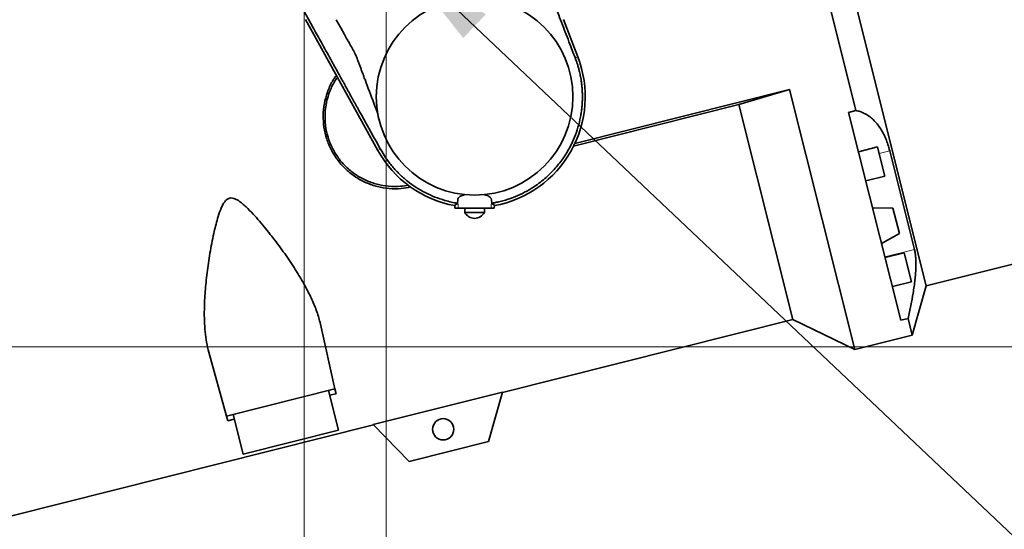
# Model space of a CAD drawing. Header units: millimetres. Extents: x 0 to 11920, y 0 to 8400.
# Tile 31 of 120: x 3183 to 3784, y 5102 to 5413. Entities that reach past the tile are written whole.
import ezdxf

# ---------------------------------------------------------------- set-up
doc = ezdxf.new("R2010")
doc.units = ezdxf.units.MM
doc.header["$LTSCALE"] = 20
doc.styles.add('SLDTEXTSTYLE0', font='TXT', dxfattribs={"width": 0.605})
doc.dimstyles.new('SLDDIMSTYLE1', dxfattribs={"dimtxt": 70, "dimasz": 70, "dimexe": 0, "dimexo": 0.0625, "dimgap": -17.5, "dimtad": 1, "dimdec": 1, "dimrnd": 1e-09, "dimzin": 12, "dimdsep": 46, "dimtxsty": 'SLDTEXTSTYLE0', "dimsah": 1, "dimcen": 0.09, "dimadec": 0, "dimazin": 3, "dimtfac": 1, "dimtmove": 0, "dimatfit": 0, "dimfxl": 1, "dimfrac": 2, "dimtolj": 1, "dimarcsym": 0})
doc.dimstyles.new('SLDDIMSTYLE2', dxfattribs={"dimtxt": 70, "dimasz": 70, "dimexe": 0, "dimexo": 0.0625, "dimgap": 17.5, "dimtad": 1, "dimdec": 1, "dimrnd": 1e-09, "dimzin": 12, "dimdsep": 46, "dimtxsty": 'SLDTEXTSTYLE0', "dimsah": 1, "dimcen": 0.09, "dimadec": 0, "dimazin": 3, "dimtfac": 1, "dimtmove": 0, "dimatfit": 0, "dimfxl": 1, "dimfrac": 2, "dimtolj": 1, "dimtzin": 12, "dimarcsym": 0})
doc.dimstyles.new('SLDDIMSTYLE3', dxfattribs={"dimtxt": 70, "dimasz": 70, "dimexe": 0, "dimexo": 0.0625, "dimgap": 17.5, "dimtad": 0, "dimtih": 1, "dimtoh": 1, "dimdec": 1, "dimrnd": 1e-09, "dimzin": 12, "dimdsep": 46, "dimtxsty": 'SLDTEXTSTYLE0', "dimblk1": 'NONE', "dimsah": 1, "dimcen": 0, "dimadec": 0, "dimazin": 3, "dimtfac": 1, "dimtmove": 0, "dimatfit": 3, "dimldrblk": 'NONE', "dimfxl": 1, "dimfrac": 2, "dimtolj": 1, "dimtzin": 12, "dimarcsym": 0})
doc.dimstyles.new('SLDDIMSTYLE5', dxfattribs={"dimtxt": 0.18, "dimasz": 70, "dimexe": 0, "dimexo": 0.0625, "dimgap": 0, "dimtad": 0, "dimtih": 1, "dimtoh": 1, "dimdec": 0, "dimrnd": 1e-09, "dimzin": 0, "dimdsep": 46, "dimtxsty": 'Standard', "dimsah": 1, "dimcen": 0.09, "dimadec": 0, "dimazin": 0, "dimtfac": 70, "dimtdec": 0, "dimtofl": 0, "dimtmove": 0, "dimatfit": 3, "dimfxl": 1, "dimfrac": 2, "dimtolj": 1, "dimtzin": 0, "dimarcsym": 0})
doc.dimstyles.new('SLDDIMSTYLE7', dxfattribs={"dimtxt": 70, "dimasz": 70, "dimexe": 0, "dimexo": 0.0625, "dimgap": 17.5, "dimtad": 1, "dimdec": 1, "dimrnd": 1e-09, "dimzin": 12, "dimdsep": 46, "dimtxsty": 'SLDTEXTSTYLE0', "dimsah": 1, "dimcen": 0.09, "dimadec": 0, "dimazin": 3, "dimtfac": 1, "dimtofl": 0, "dimtmove": 0, "dimatfit": 3, "dimfxl": 1, "dimfrac": 2, "dimtolj": 1, "dimtzin": 12, "dimarcsym": 0})

# ---------------------------------------------------------------- blocks, each defined once
blk = doc.blocks.new('_D_29')
at = {"color": 7, "linetype": 'Continuous', "lineweight": 0}
for p, q in [((2762.05, 5213.64), (3942.51, 5213.64)), ((3912.51, 5213.64), (3912.51, 4068.64)), ((2762.05, 4068.64), (3942.51, 4068.64))]:
    blk.add_line(p, q, dxfattribs=at)
at = {"color": 7, "linetype": 'Continuous', "lineweight": 18}
for points in [[(3912.51, 5213.64), (3902.51, 5143.64), (3922.51, 5143.64)], [(3912.51, 4068.64), (3922.51, 4138.64), (3902.51, 4138.64)]]:
    blk.add_solid(points, dxfattribs=at)
at = {"color": 7, "linetype": 'Continuous', "lineweight": 18, "insert": (3822.28, 4534.19), "char_height": 70, "attachment_point": 1, "rotation": 90, "style": 'SLDTEXTSTYLE0'}
blk.add_mtext('1145', dxfattribs=at)
blk = doc.blocks.new('_D_31')
at = {"color": 7, "linetype": 'Continuous', "lineweight": 0}
for p, q in [((3467.39, 6043.64), (4537.73, 6043.64)), ((4507.73, 3672.64), (4507.73, 6043.64)), ((2972.47, 3672.64), (4537.73, 3672.64))]:
    blk.add_line(p, q, dxfattribs=at)
at = {"color": 7, "linetype": 'Continuous', "lineweight": 18}
for points in [[(4507.73, 6043.64), (4497.73, 5973.64), (4517.73, 5973.64)], [(4507.73, 3672.64), (4517.73, 3742.64), (4497.73, 3742.64)]]:
    blk.add_solid(points, dxfattribs=at)
at = {"color": 7, "linetype": 'Continuous', "lineweight": 18, "insert": (4417.5, 4751.19), "char_height": 70, "attachment_point": 1, "rotation": 90, "style": 'SLDTEXTSTYLE0'}
blk.add_mtext('2371', dxfattribs=at)
blk = doc.blocks.new('_D_32')
at = {"color": 7, "linetype": 'Continuous', "lineweight": 0}
for p, q in [((4331.41, 5708.24), (4331.41, 5828.24)), ((2910.05, 5708.24), (4361.41, 5708.24)), ((4331.41, 5213.64), (4331.41, 5708.24)), ((4202.49, 5316.56), (4202.49, 5605.31)), ((4202.49, 5605.31), (4309.92, 5605.31)), ((4309.92, 5605.31), (4309.92, 5316.56)), ((4309.92, 5316.56), (4202.49, 5316.56)), ((2762.05, 5213.64), (4361.41, 5213.64)), ((4331.41, 5213.64), (4331.41, 5093.64))]:
    blk.add_line(p, q, dxfattribs=at)
at = {"color": 7, "linetype": 'Continuous', "lineweight": 18}
for points in [[(4331.41, 5708.24), (4341.41, 5778.24), (4321.41, 5778.24)], [(4331.41, 5213.64), (4321.41, 5143.64), (4341.41, 5143.64)]]:
    blk.add_solid(points, dxfattribs=at)
at = {"color": 7, "linetype": 'Continuous', "lineweight": 18, "insert": (4219.69, 5340.62), "char_height": 70, "attachment_point": 1, "rotation": 90, "style": 'SLDTEXTSTYLE0'}
blk.add_mtext('494,6', dxfattribs=at)
blk = doc.blocks.new('_D_33')
at = {"color": 7, "linetype": 'Continuous', "lineweight": 0}
for p, q in [((3356.55, 5456.13), (3356.55, 4967.73)), ((3406.55, 5456.13), (3406.55, 4967.73)), ((3356.55, 4997.73), (3236.55, 4997.73)), ((3356.55, 4997.73), (3406.55, 4997.73)), ((3406.55, 4997.73), (3636.67, 4997.73))]:
    blk.add_line(p, q, dxfattribs=at)
at = {"color": 7, "linetype": 'Continuous', "lineweight": 18}
for points in [[(3356.55, 4997.73), (3286.55, 5007.73), (3286.55, 4987.73)], [(3406.55, 4997.73), (3476.55, 4987.73), (3476.55, 5007.73)]]:
    blk.add_solid(points, dxfattribs=at)
at = {"color": 7, "linetype": 'Continuous', "lineweight": 18, "insert": (3529.72, 5087.96), "char_height": 70, "attachment_point": 1, "style": 'SLDTEXTSTYLE0'}
blk.add_mtext('50', dxfattribs=at)
blk = doc.blocks.new('_D_36')
at = {"color": 7, "linetype": 'Continuous', "lineweight": 0}
for p, q in [((4168.21, 5520.13), (4168.21, 5682.11)), ((3335.55, 5520.13), (4198.21, 5520.13)), ((4168.21, 5520.13), (4168.21, 5460.13)), ((3360.55, 5460.13), (4198.21, 5460.13)), ((4168.21, 5460.13), (4168.21, 5340.13))]:
    blk.add_line(p, q, dxfattribs=at)
at = {"color": 7, "linetype": 'Continuous', "lineweight": 18}
for points in [[(4168.21, 5520.13), (4178.21, 5590.13), (4158.21, 5590.13)], [(4168.21, 5460.13), (4158.21, 5390.13), (4178.21, 5390.13)]]:
    blk.add_solid(points, dxfattribs=at)
at = {"color": 7, "linetype": 'Continuous', "lineweight": 18, "insert": (4077.97, 5575.16), "char_height": 70, "attachment_point": 1, "rotation": 90, "style": 'SLDTEXTSTYLE0'}
blk.add_mtext('60', dxfattribs=at)
blk = doc.blocks.new('SW_SYMBOL_HOLE_DEPTH')
at = {"color": 0, "linetype": 'Continuous', "lineweight": 18}
for p, q in [((0, 17500), (16000, 17500)), ((8000, 17500), (8000, 1500)), ((2000, 11100), (8000, 1500)), ((14000, 11100), (8000, 1500))]:
    blk.add_line(p, q, dxfattribs=at)
blk = doc.blocks.new('_D_47')
at = {"color": 7, "linetype": 'Continuous', "lineweight": 0}
for p, q in [((3403.46, 5463.04), (3409.64, 5457.21)), ((3409.64, 5457.21), (3895.68, 4997.73)), ((3895.68, 4997.73), (4508.68, 4997.73))]:
    blk.add_line(p, q, dxfattribs=at)
at = {"color": 7, "linetype": 'Continuous', "lineweight": 18}
blk.add_solid([(3409.64, 5457.21), (3453.63, 5401.85), (3467.37, 5416.38)], dxfattribs=at)
at = {"color": 7, "linetype": 'Continuous', "lineweight": 18, "xscale": 0.004511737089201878, "yscale": 0.004511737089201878, "zscale": 0.004511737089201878}
blk.add_blockref('SW_SYMBOL_HOLE_DEPTH', (4112.74, 5007.84), dxfattribs=at)
at = {"color": 7, "linetype": 'Continuous', "lineweight": 18, "char_height": 70, "attachment_point": 1, "style": 'SLDTEXTSTYLE0'}
for s, insert in [('20 (4x)', (4209.43, 5088.16)), ('M10', (3925.68, 5088.16))]:
    blk.add_mtext(s, dxfattribs=dict(at, insert=insert))
blk = doc.blocks.new('_None')

msp = doc.modelspace()

# ---------------------------------------------------------------- linework, layer by layer
at = {"color": 7, "linetype": 'Continuous', "lineweight": 35}
for p, q in [((3736.197062, 5250.802553), (3648.983464, 5598.016879)), ((3693.28309, 5357.662934), (3661.659807, 5483.561385)), ((3401.497292, 5333.392874), (3357.301012, 5413.125074)), ((3375.970234, 5413.054544), (3378.837969, 5408.008254)), ((3514.779515, 5413.125074), (3523.536636, 5390.430465)), ((3378.837969, 5408.008254), (3381.080998, 5404.063836)), ((3520.548616, 5393.370029), (3519.269145, 5396.685762)), ((3521.845511, 5390.009018), (3520.548616, 5393.370029)), ((3521.923144, 5389.80787), (3521.845512, 5390.009016)), ((3521.781291, 5337.685573), (3652.752391, 5370.583008)), ((3652.752391, 5370.583008), (3621.902626, 5361.318287)), ((3692.583182, 5212.008868), (3652.752391, 5370.583008)), ((3621.902626, 5361.318287), (3520.950413, 5335.961022)), ((3654.797699, 5230.35659), (3621.902626, 5361.318287)), ((3688.821676, 5356.542312), (3693.28309, 5357.662934)), ((3688.821676, 5356.542312), (3720.638409, 5229.873698)), ((3401.857984, 5336.30946), (3403.009926, 5334.231341)), ((3706.483466, 5335.485659), (3694.844997, 5332.562298)), ((3707.951485, 5329.64119), (3706.483466, 5335.485659)), ((3713.865408, 5333.19187), (3728.99645, 5272.952242)), ((3710.934283, 5317.76609), (3707.951485, 5329.64119)), ((3699.295814, 5314.842729), (3710.934283, 5317.76609)), ((3448.455479, 5299.701209), (3450.107572, 5301.172508)), ((3450.235575, 5303.270481), (3450.107737, 5301.17222)), ((3470.987856, 5301.174264), (3470.859884, 5303.26997)), ((3470.987971, 5301.172457), (3472.640007, 5299.701209)), ((3448.538194, 5298.125074), (3448.455479, 5299.701209)), ((3450.504865, 5298.125074), (3448.538194, 5298.125074)), ((3470.59062, 5298.125074), (3450.504865, 5298.125074)), ((3454.547743, 5298.125074), (3454.547743, 5295.525074)), ((3454.547743, 5295.525074), (3466.511801, 5295.525074)), ((3466.511801, 5295.525074), (3466.547743, 5295.525074)), ((3466.547743, 5295.525074), (3466.547743, 5298.125074)), ((3472.557292, 5298.125074), (3470.59062, 5298.125074)), ((3472.640007, 5299.701209), (3472.557292, 5298.125074)), ((3715.859779, 5298.15673), (3703.437998, 5298.351887)), ((3719.757594, 5282.638771), (3715.859779, 5298.15673)), ((3708.902437, 5276.596892), (3719.757594, 5282.638771)), ((3722.675971, 5271.020143), (3711.037502, 5268.096782)), ((3722.924905, 5270.029086), (3722.675971, 5271.020143)), ((3727.126787, 5253.300574), (3722.924905, 5270.029086)), ((3736.197062, 5250.802553), (3803.43161, 5267.690586)), ((3715.488318, 5250.377213), (3727.126787, 5253.300574)), ((3727.655809, 5220.818441), (3736.197062, 5250.802553)), ((3477.568842, 5185.840091), (3654.797699, 5230.35659)), ((3654.797699, 5230.35659), (3692.583182, 5212.008868)), ((3725.099822, 5230.99432), (3720.638409, 5229.873698)), ((3727.655809, 5220.818441), (3725.099822, 5230.99432)), ((3366.474562, 5227.491666), (3375.303765, 5187.991773)), ((3692.583182, 5212.008868), (3727.655809, 5220.818441)), ((3298.31569, 5210.371462), (3309.200058, 5171.387787)), ((3375.303765, 5187.991773), (3309.200058, 5171.387787)), ((3377.438419, 5162.751371), (3371.348084, 5186.998182)), ((3375.303765, 5187.991773), (3375.958414, 5185.063018)), ((3477.611397, 5185.989481), (3398.729494, 5166.175856)), ((3469.027589, 5155.855979), (3477.611397, 5185.989481)), ((3375.958414, 5185.063018), (3372.078924, 5184.088565)), ((3310.007089, 5168.497307), (3309.200058, 5171.387787)), ((3313.886579, 5169.471761), (3310.007089, 5168.497307)), ((3313.155739, 5172.381378), (3319.246074, 5148.134567)), ((3177.268929, 5110.410498), (3398.837592, 5166.064307)), ((3377.438419, 5162.751371), (3319.246074, 5148.134567)), ((3398.729494, 5166.175856), (3420.533968, 5143.675309)), ((3420.533968, 5143.675309), (3469.027589, 5155.855979))]:
    msp.add_line(p, q, dxfattribs=at)
at = {"color": 8, "linetype": 'Continuous', "lineweight": 18}
for p, q in [((3523.536636, 5390.430465), (3521.923224, 5389.807901)), ((3401.497292, 5333.392874), (3403.009918, 5334.231337)), ((3713.865408, 5333.19187), (3707.463528, 5331.58384)), ((3450.504865, 5298.125074), (3450.235575, 5303.270481)), ((3470.59062, 5298.125074), (3470.859884, 5303.26997)), ((3728.99645, 5272.952242), (3710.956102, 5268.420852))]:
    msp.add_line(p, q, dxfattribs=at)
at = {"color": 7, "linetype": 'Continuous', "lineweight": 35}
for centre, radius in [((3460.547743, 5366.125074), 60.002786), ((3441.370191, 5163.343858), 6.5)]:
    msp.add_circle(centre, radius, dxfattribs=at)
for centre, radius, start, end in [((3460.547743, 5366.125074), 67.515573, 280.317535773, 21.1), ((3460.547743, 5366.125074), 67.515573, 209, 259.682464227), ((3460.667132, 5298.924056), 7, 209.049747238, 269.022739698), ((3460.428354, 5298.924056), 7, 270.977260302, 330.950252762)]:
    msp.add_arc(centre, radius, start, end, dxfattribs=at)
for points, knots in [([(3519.269145, 5396.685762), (3517.745457, 5400.626606), (3514.699294, 5408.505157), (3510.629615, 5419.077686), (3507.109211, 5428.355087), (3504.133193, 5436.296014), (3501.251736, 5444.085229), (3498.485743, 5451.669204), (3495.847229, 5459.010388), (3492.89842, 5467.357), (3489.718556, 5476.531608), (3469.556904, 5534.848247), (3450.347928, 5590.221815), (3432.344102, 5642.121303)], [0, 0, 0, 0, 0.0422372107, 0.0844407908, 0.1131327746, 0.1418659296, 0.1705542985, 0.1989363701, 0.2273623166, 0.2557426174, 0.2996612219, 0.343599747, 1, 1, 1, 1]), ([(3228.047742, 5635.406863), (3231.518284, 5629.586403), (3238.267158, 5618.26784), (3248.102147, 5601.773546), (3257.3605, 5586.246333), (3266.042216, 5571.686202), (3274.147296, 5558.093153), (3281.407816, 5545.916523), (3287.867139, 5535.083584), (3293.568628, 5525.521613), (3298.295318, 5517.59448), (3302.131221, 5511.16129), (3304.433235, 5507.300587), (3305.875191, 5504.882285), (3306.518662, 5503.803122), (3307.152329, 5502.740399), (3307.776195, 5501.694116), (3308.390256, 5500.664275), (3308.994517, 5499.65087), (3310.819866, 5496.589591), (3313.870058, 5491.473869), (3318.11204, 5484.359259), (3322.446275, 5477.087707), (3326.699928, 5469.964272), (3331.425584, 5461.999677), (3336.626735, 5453.09905), (3342.422796, 5443.053548), (3348.344338, 5432.660927), (3353.770913, 5423.024197), (3358.624437, 5414.311624), (3363.053226, 5406.31237), (3368.011382, 5397.371658), (3371.734182, 5390.654598), (3374.069299, 5386.441888), (3374.64436, 5385.404426), (3375.21942, 5384.366964), (3375.794478, 5383.3295), (3376.369534, 5382.292036), (3376.944587, 5381.25457), (3377.51964, 5380.217104), (3378.05203, 5379.256595), (3378.640638, 5378.194688), (3379.432585, 5376.765962), (3380.594545, 5374.669718), (3382.151672, 5371.86058), (3383.558233, 5369.323079), (3384.704267, 5367.25558), (3385.479818, 5365.856452), (3386.297557, 5364.381215), (3387.157485, 5362.829869), (3388.0596, 5361.202414), (3389.003904, 5359.49885), (3393.608068, 5351.192751), (3397.89744, 5343.454493), (3401.857984, 5336.30946)], [0, 0, 0, 0, 0.0622092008, 0.1209730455, 0.176291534, 0.2281646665, 0.2765924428, 0.3215748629, 0.3583093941, 0.3923758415, 0.4237742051, 0.4430355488, 0.4611346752, 0.465038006, 0.4688827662, 0.4726689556, 0.4763965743, 0.4800656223, 0.4836760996, 0.4872280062, 0.5127855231, 0.5383430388, 0.5632541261, 0.5903923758, 0.6149259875, 0.6466911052, 0.6785880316, 0.7108105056, 0.7429837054, 0.7661547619, 0.7892776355, 0.8149117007, 0.8465823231, 0.8496928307, 0.8528033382, 0.8559138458, 0.8590243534, 0.8621348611, 0.8652453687, 0.8683558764, 0.8714663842, 0.8738846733, 0.8779072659, 0.8843171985, 0.8927395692, 0.9031743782, 0.9071410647, 0.9113359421, 0.9157590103, 0.9204102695, 0.9252897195, 0.9303973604, 0.9357331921, 1, 1, 1, 1]), ([(3381.080998, 5404.063836), (3381.691439, 5402.991031), (3382.745415, 5401.138747), (3384.076021, 5398.800314), (3384.893844, 5397.362411), (3385.280181, 5396.683429), (3385.548992, 5396.209717), (3385.861296, 5395.654345), (3386.284858, 5394.892618), (3386.656567, 5394.212884), (3386.976509, 5393.61519), (3387.245083, 5393.099723), (3387.597662, 5392.392352), (3388.043902, 5391.410433), (3388.600466, 5390.076283), (3389.215599, 5388.455719), (3389.896774, 5386.602486), (3390.654542, 5384.570433), (3391.412549, 5382.538489), (3392.272991, 5380.242918), (3393.167575, 5377.859509), (3394.02816, 5375.564094), (3394.689858, 5373.798261), (3395.364122, 5371.994982), (3396.116989, 5369.977636), (3397.016482, 5367.570341), (3397.916148, 5365.16311), (3398.816197, 5362.756023), (3399.716576, 5360.349058), (3400.597239, 5357.995807), (3401.177885, 5356.444919), (3401.458177, 5355.696266)], [0, 0, 0, 0, 0.07040106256, 0.12155303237, 0.15345590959, 0.16475085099, 0.1661096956, 0.18452171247, 0.20109176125, 0.21582050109, 0.22870887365, 0.23975829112, 0.24897101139, 0.27378573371, 0.30125614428, 0.33140956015, 0.37264164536, 0.41387367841, 0.45510571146, 0.49633779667, 0.5536997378, 0.60030661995, 0.63615844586, 0.66125522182, 0.71011353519, 0.75897184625, 0.80783015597, 0.85668846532, 0.90554677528, 0.95440508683, 1, 1, 1, 1]), ([(3470.988054, 5301.17247), (3471.353561, 5301.23315), (3472.578668, 5301.436535), (3474.836238, 5301.888229), (3478.885905, 5302.878476), (3483.956691, 5304.533924), (3489.763069, 5307.075661), (3494.679159, 5309.799722), (3498.928718, 5312.631117), (3502.538563, 5315.415242), (3505.947133, 5318.442571), (3510.024611, 5322.602858), (3514.582595, 5328.271555), (3518.644721, 5334.953261), (3521.639594, 5341.450241), (3523.755395, 5347.502519), (3524.990831, 5352.612365), (3525.653933, 5356.564809), (3525.988784, 5359.224877), (3526.212619, 5361.859174), (3526.329571, 5364.463154), (3526.343864, 5367.032515), (3526.25983, 5369.563326), (3526.081131, 5372.062633), (3525.822275, 5374.422489), (3525.514713, 5376.537207), (3525.214323, 5378.243763), (3524.905567, 5379.786571), (3524.548121, 5381.385527), (3524.074777, 5383.258019), (3523.547789, 5385.097836), (3522.982456, 5386.876736), (3522.461348, 5388.389724), (3522.083675, 5389.385216), (3521.923304, 5389.807932)], [0, 0, 0, 0, 0.0094964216, 0.0318300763, 0.0589900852, 0.1163221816, 0.1682821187, 0.2212335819, 0.2601507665, 0.2990679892, 0.3379852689, 0.3769026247, 0.448272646, 0.523894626, 0.5766951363, 0.6313871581, 0.6879704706, 0.7111874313, 0.734086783, 0.7566685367, 0.7789327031, 0.8008792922, 0.822508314, 0.8438197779, 0.8650874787, 0.8833419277, 0.8985829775, 0.9094951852, 0.9236675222, 0.9405729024, 0.9589917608, 0.9727105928, 0.988412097, 1, 1, 1, 1]), ([(3421.485039, 5311.086467), (3419.566157, 5310.706629), (3415.233754, 5309.849041), (3408.400759, 5309.951282), (3401.215422, 5311.13461), (3394.350621, 5313.499025), (3387.875704, 5317.008847), (3382.057924, 5321.562853), (3377.008373, 5327.115727), (3373.003499, 5333.39151), (3370.101472, 5340.287771), (3368.419716, 5347.415744), (3367.947455, 5354.731246), (3368.650236, 5361.921787), (3370.580445, 5368.932239), (3373.075186, 5374.731644), (3375.337861, 5377.895057), (3376.178139, 5379.069836)], [0, 0, 0, 0, 0.055425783, 0.1251388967, 0.1928421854, 0.2624312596, 0.3315864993, 0.4026919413, 0.4727128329, 0.5448351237, 0.6135283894, 0.6842908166, 0.7516638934, 0.8209629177, 0.8889173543, 0.9587478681, 1, 1, 1, 1]), ([(3420.052944, 5312.25449), (3418.500988, 5311.954077), (3414.540403, 5311.187425), (3408.079088, 5311.344328), (3400.884497, 5312.576008), (3394.06384, 5315.022208), (3387.70113, 5318.603514), (3382.100013, 5323.155895), (3377.314647, 5328.627395), (3373.568338, 5334.748423), (3370.890276, 5341.463484), (3369.391095, 5348.4534), (3369.094154, 5355.653958), (3369.981136, 5362.750033), (3372.13062, 5369.611763), (3374.458124, 5374.700137), (3376.384927, 5377.242135), (3376.850662, 5377.856571)], [0, 0, 0, 0, 0.0470639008, 0.1201068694, 0.1910971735, 0.2641527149, 0.3349928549, 0.4079111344, 0.4783265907, 0.5508026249, 0.6208707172, 0.6929724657, 0.7629319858, 0.8349152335, 0.9049629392, 0.9770282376, 1, 1, 1, 1]), ([(3693.28309, 5357.662934), (3694.134316, 5357.4756), (3695.8367, 5357.100949), (3698.379804, 5356.032467), (3700.890249, 5354.561696), (3703.318188, 5352.646346), (3705.6125, 5350.306757), (3707.771946, 5347.515865), (3709.769294, 5344.234407), (3711.45223, 5340.670367), (3712.832415, 5336.984808), (3713.520084, 5334.45983), (3713.865408, 5333.19187)], [0, 0, 0, 0, 0.1013080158, 0.2026079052, 0.3064738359, 0.4103264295, 0.5118162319, 0.6132905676, 0.7187771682, 0.8242472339, 0.9117428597, 1, 1, 1, 1]), ([(3403.024743, 5334.204586), (3404.123172, 5332.351064), (3406.320029, 5328.64402), (3410.286536, 5323.527186), (3414.697594, 5318.798596), (3419.561467, 5314.532897), (3424.816613, 5310.759715), (3430.420258, 5307.532297), (3436.301558, 5304.825713), (3440.409386, 5303.524111), (3442.463301, 5302.87331)], [0, 0, 0, 0, 0.1249998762, 0.2499997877, 0.3749997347, 0.499999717, 0.6249997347, 0.7499997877, 0.8749998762, 1, 1, 1, 1]), ([(3454.725621, 5306.405418), (3454.116211, 5306.258009), (3452.622194, 5305.896621), (3450.978928, 5304.981072), (3450.318267, 5303.996947), (3450.248936, 5303.387861), (3450.235575, 5303.270481)], [0, 0, 0, 0, 0.231039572, 0.5664127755, 0.9164414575, 1, 1, 1, 1]), ([(3470.859884, 5303.26997), (3470.713798, 5303.791848), (3470.495374, 5304.572153), (3469.356327, 5305.39748), (3468.143982, 5305.974024), (3466.996642, 5306.251332), (3466.362206, 5306.404672)], [0, 0, 0, 0, 0.37880194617, 0.5663796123, 0.76022401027, 1, 1, 1, 1]), ([(3298.31569, 5210.371462), (3297.829032, 5212.350729), (3296.852115, 5216.32391), (3296.0345, 5222.731586), (3295.601325, 5229.430061), (3295.546152, 5237.63521), (3296.036844, 5247.411881), (3297.222544, 5258.867622), (3298.966227, 5270.672414), (3301.073126, 5281.735874), (3303.210675, 5290.563092), (3304.987396, 5296.13032), (3306.380045, 5299.427681), (3307.530712, 5301.515241), (3308.878478, 5303.169887), (3310.319866, 5304.155888), (3311.9841, 5304.471179), (3314.061333, 5304.096265), (3316.385384, 5302.816976), (3318.818822, 5300.978277), (3321.832156, 5298.253989), (3326.72917, 5293.212882), (3333.184243, 5285.633967), (3340.444092, 5276.333315), (3347.253199, 5266.832816), (3352.987321, 5257.984783), (3357.663401, 5249.870015), (3361.356758, 5242.472758), (3364.485388, 5234.991232), (3365.809292, 5229.999858), (3366.474562, 5227.491666)], [0, 0, 0, 0, 0.0365630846, 0.0733967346, 0.1109223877, 0.1486320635, 0.206426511, 0.2646623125, 0.3241113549, 0.3839260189, 0.4290851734, 0.455111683, 0.4675920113, 0.4802118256, 0.4889530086, 0.4977916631, 0.5043192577, 0.5124450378, 0.5272216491, 0.5416023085, 0.5560063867, 0.5853159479, 0.6425440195, 0.700154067, 0.7588714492, 0.8179766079, 0.8626817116, 0.907640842, 0.9535890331, 1, 1, 1, 1]), ([(3442.463301, 5302.87331), (3443.773874, 5302.520458), (3446.297125, 5301.841112), (3448.870775, 5301.389525), (3450.107675, 5301.172492)], [0, 0, 0, 0, 0.5193985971, 1, 1, 1, 1]), ([(3728.99645, 5272.952242), (3729.166474, 5272.176304), (3729.506526, 5270.624405), (3729.798225, 5267.875944), (3729.923762, 5264.829227), (3729.871082, 5261.51606), (3729.658073, 5258.016557), (3729.300891, 5254.33958), (3728.805895, 5250.468051), (3728.017063, 5245.352918), (3726.834627, 5238.887595), (3725.68089, 5233.638148), (3725.099822, 5230.99432)], [0, 0, 0, 0, 0.0846289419, 0.1692605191, 0.2566905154, 0.3441279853, 0.4286674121, 0.5132144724, 0.5998357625, 0.6864644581, 0.8420911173, 1, 1, 1, 1])]:
    msp.add_open_spline(points, degree=3, knots=knots, dxfattribs=at)

# ---------------------------------------------------------------- dimensions: what is measured, and where the dimension line sits
at = {"color": 7, "linetype": 'Continuous', "lineweight": 18}
for base, p1, p2, dimstyle, picture, middle in [((4507.732136, 6043.635074), (2968.471762, 3672.635074), (3463.389079, 6043.635074), 'SLDDIMSTYLE7', '_D_31', (4507.732136, 4858.135074)), ((4331.410524, 5708.235074), (2758.047743, 5213.635074), (2906.047743, 5708.235074), 'SLDDIMSTYLE1', '_D_32', (4331.410524, 5460.935074)), ((4168.206017, 5460.125074), (3331.547743, 5520.125074), (3356.547743, 5460.125074), 'SLDDIMSTYLE2', '_D_36', (4168.206017, 5628.635074)), ((3912.512144, 4068.635074), (2758.047743, 5213.635074), (2758.047743, 4068.635074), 'SLDDIMSTYLE7', '_D_29', (3912.512144, 4641.135074))]:
    dim = msp.add_linear_dim(base=base, p1=p1, p2=p2, angle=90, dimstyle=dimstyle, dxfattribs=at)
    dim.commit()
    dim.dimension.update_dxf_attribs({"geometry": picture, "text_midpoint": middle, "dimtype": 160})
dim = msp.add_diameter_dim_2p(p1=(3403.459318, 5463.044685), p2=(3409.636168, 5457.205462), text='M10{\\fGDT;x}20 (4x)', dimstyle='SLDDIMSTYLE3', override={"dimpost": '<>'}, dxfattribs=at)
dim.commit()
dim.dimension.update_dxf_attribs({"geometry": '_D_47', "text_midpoint": (4217.179243, 5051.538697), "dimtype": 163})
dim = msp.add_linear_dim(base=(3406.547743, 4997.726199), p1=(3356.547743, 5460.125074), p2=(3406.547743, 5460.125074), dimstyle='SLDDIMSTYLE2', dxfattribs=at)
dim.commit()
dim.dimension.update_dxf_attribs({"geometry": '_D_33', "text_midpoint": (3583.194147, 4997.726199), "dimtype": 160})

# ---------------------------------------------------------------- leaders
at = {"color": 7, "linetype": 'Continuous', "lineweight": 0}
msp.add_leader([(2758.047743, 5213.635074), (3236.666667, 4771.666667)], dimstyle='SLDDIMSTYLE5', dxfattribs=at)

doc.saveas('drawing.dxf')
